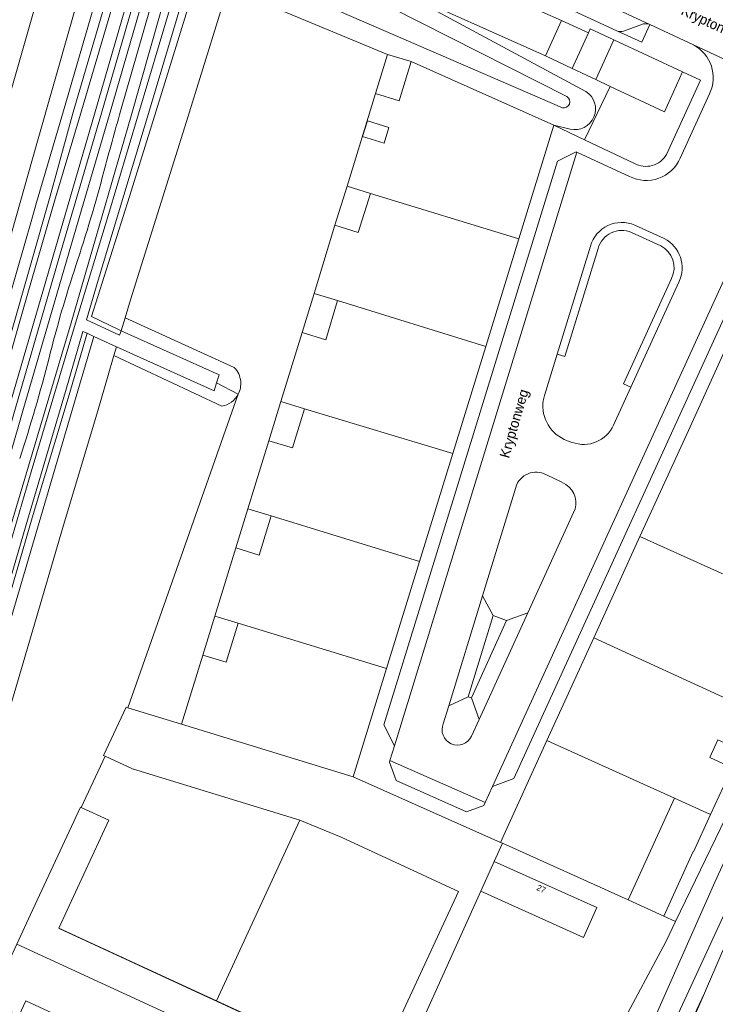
# Model space of a CAD drawing. Header units: metres. Extents: x 151448 to 154749, y 463108 to 465296.
# Tile 91 of 256: x 152163 to 152250, y 464139 to 464262. Entities that reach past the tile are written whole.
import ezdxf
from ezdxf.enums import TextEntityAlignment as Align

# ---------------------------------------------------------------- set-up
doc = ezdxf.new("R2010")
doc.units = ezdxf.units.M
for name, color, linetype, lineweight in [('B-ME-OG-BEBOUWING_HOOFDGEBOUW-G', 1, 'Continuous', 9), ('B-ME-VH-VERHARDING_BETON-G', 253, 'Continuous', 9), ('B-ME-VH-VERHARDING_KLINKERS-G', 253, 'Continuous', 9), ('B-PV-GR-BEPLANTING_CULTUUR_BODEMBEDEKKER-GV', 253, 'Continuous', 9), ('B-PV-GR-BEPLANTING_CULTUUR_BOSPLANTSOEN-GV', 253, 'Continuous', 9), ('B-PV-GR-GROENVOORZIENING-GV', 253, 'Continuous', 9), ('B-PV-GR-HAAG-GV', 253, 'Continuous', 9), ('B-PV-GR-HOUTWAL-GV', 253, 'Continuous', 9), ('B-PV-IE-TERREINAFSCHEIDING_KUNSTMATIG_HEKWERK-G', 253, 'Continuous', 9), ('B-PV-OG-BEBOUWING-GV', 1, 'Continuous', 9), ('B-PV-OG-BEBOUWING-T18', 2, 'Continuous', 9), ('B-PV-OG-TERREIN_BEGROEID-GV', 253, 'Continuous', 9), ('B-PV-OG-TERREIN_ERF-GV', 253, 'Continuous', 9), ('B-PV-OG-TERREIN_OEVER-GV', 253, 'Continuous', 9), ('B-PV-OG-TOPOGRAFIE-T18', 2, 'Continuous', 9), ('B-PV-OG-WATER-GV', 253, 'Continuous', 9), ('B-PV-VH-GESLOTENVERHARDING-GV', 253, 'Continuous', 9), ('B-PV-VH-GESLOTENVERHARDING_ASFALT-GV', 253, 'Continuous', 9), ('B-PV-VH-GESLOTENVERHARDING_KUNSTSTOF-GV', 253, 'Continuous', 9), ('B-PV-VH-ONVERHARD_BOOMSCHORS-GV', 253, 'Continuous', 9), ('B-PV-VH-ONVERHARD_ZAND-GV', 253, 'Continuous', 9), ('B-PV-VH-OPENVERHARDING_BETONSTRAATSTEEN-GV', 253, 'Continuous', 9), ('B-PV-VH-OPENVERHARDING_TEGEL-GV', 253, 'Continuous', 9)]:
    doc.layers.add(name, color=color, linetype=linetype, lineweight=lineweight)
doc.styles.add('Drong', font='txt', dxfattribs={"height": 1.8})

msp = doc.modelspace()

# ---------------------------------------------------------------- linework, layer by layer
at = {"layer": 'B-ME-OG-BEBOUWING_HOOFDGEBOUW-G'}
msp.add_line((152167.978, 464148.677), (152207.3, 464130.562), dxfattribs=at)
at = {"layer": 'B-ME-VH-VERHARDING_BETON-G'}
msp.add_lwpolyline([(152159.367, 464139.512), (152161.485, 464144.091), (152164.396, 464150.413)], dxfattribs=at)
at = {"layer": 'B-ME-VH-VERHARDING_KLINKERS-G'}
msp.add_lwpolyline([(152159.049, 464138.873), (152159.367, 464139.512), (152162.995, 464137.86), (152163.839, 464139.674), (152173.787, 464135.061), (152183.311, 464130.653), (152195.866, 464124.86), (152196.701, 464126.669), (152204.876, 464122.893), (152206.552, 464126.518), (152207.442, 464126.131), (152208.154, 464125.761), (152205.554, 464119.94), (152214.657, 464115.828), (152215.469, 464117.665), (152219.153, 464116.004), (152218.303, 464114.179), (152225.615, 464110.923), (152225.502, 464110.69), (152224.986, 464109.787)], dxfattribs=at)
at = {"layer": 'B-PV-GR-BEPLANTING_CULTUUR_BODEMBEDEKKER-GV', "flags": 128}
msp.add_lwpolyline([(152243.746, 464245.29), (152247.992, 464254.57), (152245.777, 464255.602), (152243.493, 464250.585), (152236.743, 464253.767), (152233.52, 464247.126), (152239.756, 464244.168)], dxfattribs=at)
at = {"layer": 'B-PV-GR-BEPLANTING_CULTUUR_BODEMBEDEKKER-GV'}
msp.add_lwpolyline([(152239.756, 464244.168, 0.415059), (152243.746, 464245.29)], format="xyb", dxfattribs=at)
at = {"layer": 'B-PV-GR-BEPLANTING_CULTUUR_BOSPLANTSOEN-GV', "flags": 128}
for points in [[(152228.895, 464419.358), (152227.893, 464418.815), (152226.941, 464418.188), (152226.046, 464417.482), (152225.215, 464416.703), (152224.453, 464415.855), (152223.766, 464414.945), (152223.16, 464413.98), (152222.746, 464413.322), (152206.417, 464356.756), (152198.6, 464330.431), (152175.642, 464250.679)], [(152148.533, 464154.185), (152149.117, 464156.302), (152151.05, 464162.565), (152156.613, 464181.055), (152160.066, 464192.804), (152166.712, 464214.902), (152169.493, 464224.266), (152172.126, 464233.48), (152176.983, 464250.12), (152198.363, 464325.341), (152207.313, 464356.226), (152217.052, 464389.467), (152223.906, 464412.602)], [(152193.765, 464272.949), (152209.649, 464266.101), (152228.657, 464257.578), (152230.674, 464261.997), (152223.306, 464265.282), (152222.413, 464263.319), (152218.766, 464264.98), (152219.412, 464266.399)], [(152188.285, 464213.867), (152174.819, 464220.178), (152174.015, 464217.432), (152172.892, 464213.589), (152168.434, 464198.719), (152162.581, 464178.731), (152157.479, 464161.554), (152152.464, 464144.206), (152155.944, 464142.997), (152160.173, 464141.388)], [(152164.389, 464150.44), (152170.629, 464163.836), (152170.719, 464163.794), (152173.709, 464170.212), (152173.528, 464170.296), (152176.33, 464176.312), (152176.553, 464176.243), (152190.321, 464215.364)]]:
    msp.add_lwpolyline(points, dxfattribs=at)
at = {"layer": 'B-PV-GR-BEPLANTING_CULTUUR_BOSPLANTSOEN-GV'}
for points in [[(152175.642, 464250.679, 0.0042145), (152173.566, 464243.135)], [(152173.566, 464243.135, -0.0155632), (152170.082, 464231.445)], [(152170.082, 464231.445, 0.018089), (152166.717, 464219.905)], [(152166.717, 464219.905, -0.0183929), (152163.06, 464207.35)], [(152190.321, 464215.364, -0.2317322), (152188.285, 464213.867)]]:
    msp.add_lwpolyline(points, format="xyb", dxfattribs=at)
at = {"layer": 'B-PV-GR-GROENVOORZIENING-GV', "flags": 128}
for points in [[(152140.332, 464149.632), (152140.807, 464151.216), (152142.365, 464156.412), (152141.105, 464156.767), (152142.255, 464160.699), (152151.523, 464192.373), (152152.655, 464196.36), (152155.647, 464206.895), (152158.897, 464217.691), (152161.706, 464227.234), (152164.56, 464237.194), (152165.158, 464239.281), (152168.524, 464250.732), (152174.981, 464272.944), (152176.09, 464276.76), (152173.785, 464276.76), (152165.2, 464246.652), (152158.994, 464224.831), (152154.871, 464210.335), (152142.474, 464167.132), (152142.087, 464165.761), (152140.684, 464160.786)], [(152243.472, 464234.798), (152239.812, 464236.473)], [(152239.41, 464235.557), (152243.034, 464233.899)], [(152234.265, 464233.852), (152230.114, 464220.368), (152231.07, 464220.074), (152235.222, 464233.563)], [(152244.395, 464229.788), (152238.396, 464216.644), (152239.305, 464216.229)], [(152239.305, 464216.229), (152245.301, 464229.364)]]:
    msp.add_lwpolyline(points, dxfattribs=at)
at = {"layer": 'B-PV-GR-GROENVOORZIENING-GV'}
for points in [[(152239.812, 464236.473, 0.4476129), (152234.265, 464233.852)], [(152235.222, 464233.563, -0.4464815), (152239.41, 464235.557)], [(152243.034, 464233.899, -0.404995), (152244.395, 464229.788)], [(152245.301, 464229.364, 0.4060996), (152243.472, 464234.798)]]:
    msp.add_lwpolyline(points, format="xyb", dxfattribs=at)
at = {"layer": 'B-PV-GR-HAAG-GV'}
for points in [[(152239.812, 464236.473, 0.4476129), (152234.265, 464233.852)], [(152235.222, 464233.563, -0.4464815), (152239.41, 464235.557)], [(152243.034, 464233.899, -0.404995), (152244.395, 464229.788)], [(152245.301, 464229.364, 0.4060996), (152243.472, 464234.798)]]:
    msp.add_lwpolyline(points, format="xyb", dxfattribs=at)
at = {"layer": 'B-PV-GR-HAAG-GV', "flags": 128}
for points in [[(152243.472, 464234.798), (152239.812, 464236.473)], [(152239.41, 464235.557), (152243.034, 464233.899)], [(152234.265, 464233.852), (152230.114, 464220.368), (152231.07, 464220.074), (152235.222, 464233.563)], [(152244.395, 464229.788), (152238.396, 464216.644), (152239.305, 464216.229), (152245.301, 464229.364)]]:
    msp.add_lwpolyline(points, dxfattribs=at)
at = {"layer": 'B-PV-GR-HOUTWAL-GV', "flags": 128}
for points in [[(152190.03, 464269.332), (152189.973, 464269.147), (152183.88, 464249.395), (152176.88, 464227.151), (152176.203, 464224.873), (152189.838, 464218.697)], [(152190.321, 464215.364), (152176.553, 464176.243), (152183.263, 464174.187), (152185.9, 464182.806), (152187.391, 464187.678), (152190.019, 464196.198), (152191.527, 464201.071), (152194.151, 464209.554), (152195.66, 464214.441), (152198.306, 464223.049), (152199.788, 464227.932), (152202.384, 464236.45), (152203.9, 464241.327), (152207.46, 464252.894), (152208.967, 464257.77), (152191.417, 464265.082)]]:
    msp.add_lwpolyline(points, dxfattribs=at)
at = {"layer": 'B-PV-GR-HOUTWAL-GV'}
for points in [[(152189.838, 464218.697, -0.1698188), (152190.634, 464216.978)], [(152190.634, 464216.978, -0.1456504), (152190.321, 464215.364)]]:
    msp.add_lwpolyline(points, format="xyb", dxfattribs=at)
at = {"layer": 'B-PV-IE-TERREINAFSCHEIDING_KUNSTMATIG_HEKWERK-G', "flags": 128}
for points in [[(152234.012, 464260.462), (152234.25, 464260.972), (152237.192, 464259.602)], [(152231.994, 464256.005), (152234.012, 464260.462)], [(152237.192, 464259.602), (152245.777, 464255.602)], [(152211.896, 464256.864), (152229.7, 464248.938)], [(152234.925, 464254.624), (152231.994, 464256.005)], [(152245.777, 464255.602), (152243.493, 464250.585), (152236.743, 464253.767)], [(152236.743, 464253.767), (152234.925, 464254.624)], [(152203.9, 464241.327), (152207.46, 464252.894)], [(152206.827, 464240.416), (152225.333, 464234.741)], [(152199.788, 464227.932), (152202.384, 464236.45)], [(152202.721, 464227.042), (152221.209, 464221.333)], [(152195.66, 464214.441), (152198.306, 464223.049)], [(152198.588, 464213.536), (152217.093, 464207.953)], [(152191.527, 464201.071), (152194.151, 464209.554)], [(152194.455, 464200.165), (152212.947, 464194.475)], [(152258.144, 464189.638), (152240.442, 464197.591)], [(152187.391, 464187.678), (152190.019, 464196.198)], [(152190.322, 464186.782), (152208.839, 464181.121)], [(152252.29, 464176.875), (152234.678, 464184.956)], [(152185.9, 464182.806), (152183.263, 464174.187)], [(152173.709, 464170.212), (152173.528, 464170.296), (152176.33, 464176.312), (152176.553, 464176.243), (152183.263, 464174.187)], [(152183.263, 464174.187), (152204.687, 464167.622)], [(152244.756, 464164.96), (152228.841, 464172.16)], [(152251.939, 464168.755), (152249.254, 464162.917)], [(152204.687, 464167.622), (152223.035, 464159.431)], [(152223.035, 464159.431), (152223.288, 464159.317), (152238.982, 464152.243)]]:
    msp.add_lwpolyline(points, dxfattribs=at)
at = {"layer": 'B-PV-OG-BEBOUWING-GV', "flags": 128}
for points in [[(152208.967, 464257.77), (152207.46, 464252.894), (152210.389, 464251.989), (152211.896, 464256.864)], [(152208.524, 464246.683), (152209.129, 464248.642), (152206.454, 464249.469), (152205.849, 464247.51)], [(152202.384, 464236.45), (152205.311, 464235.54), (152206.827, 464240.416), (152203.9, 464241.327)], [(152198.306, 464223.049), (152201.239, 464222.159), (152202.721, 464227.042), (152199.788, 464227.932)], [(152195.66, 464214.441), (152194.151, 464209.554), (152197.08, 464208.65), (152198.588, 464213.536)], [(152191.527, 464201.071), (152190.019, 464196.198), (152192.948, 464195.292), (152194.455, 464200.165)], [(152187.391, 464187.678), (152185.9, 464182.806), (152188.831, 464181.909), (152190.322, 464186.782)], [(152252.955, 464170.964), (152250.168, 464172.239), (152249.156, 464170.028), (152251.939, 464168.755)], [(152198.002, 464162.197), (152177.131, 464168.618), (152173.709, 464170.212), (152170.719, 464163.794), (152174.171, 464162.202), (152167.959, 464148.734), (152187.611, 464139.669)], [(152238.982, 464152.243), (152243.439, 464150.219), (152247.102, 464158.285), (152247.142, 464158.267), (152249.254, 464162.917), (152244.756, 464164.96)], [(152187.611, 464139.669), (152207.283, 464130.595), (152217.823, 464153.314), (152203.175, 464160.064), (152198.002, 464162.197)], [(152222.269, 464157.056), (152220.596, 464153.344), (152233.402, 464147.574), (152235.075, 464151.286)]]:
    msp.add_lwpolyline(points, close=True, dxfattribs=at)
at = {"layer": 'B-PV-OG-TERREIN_BEGROEID-GV', "flags": 128}
for points in [[(152143.182, 464145.985), (152147.181, 464160.4), (152162.481, 464213.477), (152168.245, 464233.306), (152173.279, 464250.453), (152200.266, 464343.647), (152211.435, 464381.271), (152223.891, 464423.476), (152223.939, 464423.641), (152225.595, 464429.61), (152226.316, 464432.222), (152225.609, 464432.35), (152225.519, 464432.366), (152223.144, 464423.788), (152223.097, 464423.627), (152210.642, 464381.423), (152199.472, 464343.798), (152172.485, 464250.603), (152161.687, 464213.626), (152146.386, 464160.546), (152145.031, 464155.662), (152144.135, 464152.435), (152142.703, 464146.47)], [(152175.642, 464250.679), (152198.6, 464330.431), (152206.417, 464356.756), (152222.746, 464413.322), (152225.52, 464422.929), (152225.565, 464423.084), (152228.055, 464431.987), (152227.639, 464431.983), (152227.302, 464432.044), (152226.582, 464429.432), (152224.926, 464423.463), (152224.878, 464423.298), (152212.422, 464381.093), (152201.253, 464343.469), (152174.266, 464250.275), (152169.232, 464233.127), (152163.468, 464213.299), (152148.168, 464160.221), (152144.046, 464145.365)], [(152198.929, 464349.985), (152169.716, 464250.56), (152166.881, 464240.094), (152154.303, 464196.139), (152149.01, 464177.294), (152142.853, 464156.275), (152143.908, 464155.978), (152146.979, 464166.743), (152150.078, 464177.954), (152153.324, 464189.554), (152157.212, 464203.598), (152160.721, 464216.152), (152164.173, 464228.259), (152167.391, 464239.441), (152170.757, 464250.744), (152203.967, 464363.229)], [(152203.967, 464363.229), (152170.757, 464250.744), (152167.391, 464239.441), (152164.173, 464228.259), (152160.721, 464216.152), (152157.212, 464203.598), (152153.324, 464189.554), (152150.078, 464177.954), (152146.979, 464166.743), (152143.908, 464155.978), (152145.031, 464155.662), (152146.386, 464160.546), (152161.687, 464213.626), (152172.485, 464250.603), (152199.472, 464343.798)], [(152228.657, 464257.578), (152209.649, 464266.101), (152233.708, 464253.141)], [(152231.74, 464248.442), (152229.7, 464248.938), (152233.52, 464247.126), (152236.743, 464253.767), (152234.925, 464254.624), (152231.994, 464256.005), (152228.657, 464257.578)], [(152243.034, 464233.899), (152239.41, 464235.557)], [(152235.222, 464233.563), (152231.07, 464220.074), (152230.114, 464220.368), (152228.525, 464215.205), (152228.376, 464214.549)], [(152237.151, 464211.508), (152239.305, 464216.229), (152238.396, 464216.644), (152244.395, 464229.788)], [(152255.077, 464175.599), (152252.955, 464170.964), (152251.939, 464168.755), (152249.254, 464162.917), (152247.142, 464158.267), (152247.102, 464158.285), (152243.439, 464150.219), (152244.88, 464149.565), (152255.431, 464171.419), (152267.038, 464196.832), (152275.8, 464215.826), (152279.383, 464224.277)], [(152231.389, 464209.559), (152231.993, 464209.356)], [(152231.222, 464204.081), (152230.599, 464204.443), (152228.772, 464205.311)], [(152224.962, 464203.735), (152220.818, 464190.197), (152222.131, 464187.739), (152223.818, 464187.107), (152226.462, 464188.087), (152232.17, 464200.582)], [(152219.034, 464177.608), (152216.601, 464176.453), (152215.906, 464174.247)], [(152219.425, 464172.687), (152220.381, 464174.778), (152219.416, 464177.464), (152219.034, 464177.608)]]:
    msp.add_lwpolyline(points, dxfattribs=at)
at = {"layer": 'B-PV-OG-TERREIN_BEGROEID-GV'}
for points in [[(152233.708, 464253.141, -0.8461224), (152231.74, 464248.442)], [(152173.566, 464243.135, -0.0042145), (152175.642, 464250.679)], [(152170.082, 464231.445, 0.0155632), (152173.566, 464243.135)], [(152239.41, 464235.557, 0.4464815), (152235.222, 464233.563)], [(152244.395, 464229.788, 0.404995), (152243.034, 464233.899)], [(152166.717, 464219.905, -0.018089), (152170.082, 464231.445)], [(152163.06, 464207.35, 0.0183929), (152166.717, 464219.905)], [(152228.376, 464214.549, 0.3535549), (152231.389, 464209.559)], [(152231.993, 464209.356, 0.3950947), (152237.151, 464211.508)], [(152228.772, 464205.311, 0.484552), (152224.962, 464203.735)], [(152232.17, 464200.582, 0.3754632), (152231.222, 464204.081)], [(152215.906, 464174.247, 0.9780277), (152219.425, 464172.687)]]:
    msp.add_lwpolyline(points, format="xyb", dxfattribs=at)
at = {"layer": 'B-PV-OG-TERREIN_BEGROEID-GV', "flags": 128}
msp.add_lwpolyline([(152172.329, 464222.577), (152169.257, 464212.265), (152161.063, 464184.323), (152157.022, 464170.873), (152151.316, 464151.4), (152150.873, 464144.758), (152152.464, 464144.206), (152157.479, 464161.554), (152162.581, 464178.731), (152168.434, 464198.719), (152172.892, 464213.589), (152174.015, 464217.432), (152174.819, 464220.178), (152175.145, 464221.29)], close=True, dxfattribs=at)
at = {"layer": 'B-PV-OG-TERREIN_ERF-GV', "flags": 128}
for points in [[(152221.209, 464221.333), (152225.333, 464234.741), (152229.7, 464248.938), (152211.896, 464256.864), (152210.389, 464251.989), (152207.46, 464252.894), (152203.9, 464241.327), (152206.827, 464240.416), (152205.311, 464235.54), (152202.384, 464236.45), (152199.788, 464227.932), (152202.721, 464227.042), (152201.239, 464222.159), (152198.306, 464223.049), (152195.66, 464214.441), (152198.588, 464213.536), (152197.08, 464208.65), (152194.151, 464209.554), (152191.527, 464201.071), (152194.455, 464200.165), (152192.948, 464195.292), (152190.019, 464196.198), (152187.391, 464187.678), (152190.322, 464186.782), (152188.831, 464181.909), (152185.9, 464182.806), (152183.263, 464174.187), (152204.687, 464167.622), (152208.839, 464181.121), (152212.947, 464194.475), (152217.093, 464207.953)], [(152208.524, 464246.683), (152205.849, 464247.51), (152206.454, 464249.469), (152209.129, 464248.642)]]:
    msp.add_lwpolyline(points, close=True, dxfattribs=at)
for points in [[(152385.514, 464190.028), (152318.325, 464221.277), (152318.05, 464221.405), (152317.693, 464221.571), (152309.158, 464225.517), (152301.397, 464229.104), (152298.813, 464230.299), (152298.781, 464230.315), (152297.58, 464230.903), (152291.295, 464233.825), (152286.53, 464223.735), (152285.325, 464223.954), (152283.434, 464217.806), (152281.622, 464213.707), (152263.182, 464173.281), (152250.683, 464145.654), (152248.493, 464140.633), (152242.086, 464125.942)], [(152251.034, 464220.811), (152246.281, 464210.391), (152240.442, 464197.591), (152234.678, 464184.956), (152228.841, 464172.16), (152223.035, 464159.431), (152223.288, 464159.317), (152238.982, 464152.243), (152244.756, 464164.96), (152249.254, 464162.917), (152251.939, 464168.755), (152249.156, 464170.028), (152250.168, 464172.239)], [(152208.756, 464127.074), (152220.596, 464153.344), (152222.269, 464157.056), (152223.288, 464159.317), (152223.035, 464159.431), (152204.687, 464167.622), (152183.263, 464174.187), (152176.553, 464176.243), (152176.33, 464176.312), (152173.528, 464170.296), (152173.709, 464170.212), (152177.131, 464168.618), (152198.002, 464162.197), (152203.175, 464160.064), (152217.823, 464153.314), (152207.283, 464130.595), (152187.611, 464139.669), (152167.959, 464148.734), (152174.171, 464162.202), (152170.719, 464163.794), (152170.629, 464163.836), (152164.389, 464150.44)], [(152243.439, 464150.219), (152238.982, 464152.243), (152223.288, 464159.317), (152222.269, 464157.056), (152235.075, 464151.286), (152233.402, 464147.574), (152220.596, 464153.344), (152208.756, 464127.074)], [(152228.358, 464118.37), (152232.293, 464125.742), (152243.662, 464147.041), (152244.88, 464149.565), (152243.439, 464150.219)], [(152162.709, 464146.75), (152197.537, 464130.686), (152198.462, 464132.709), (152201.423, 464131.356), (152200.494, 464129.322), (152206.566, 464126.521)], [(152206.566, 464126.521), (152200.494, 464129.322), (152200.065, 464128.384), (152197.103, 464129.737), (152197.537, 464130.686), (152162.709, 464146.75)]]:
    msp.add_lwpolyline(points, dxfattribs=at)
at = {"layer": 'B-PV-OG-TERREIN_OEVER-GV', "flags": 128}
for points in [[(152226.495, 464412.499), (152222.298, 464397.802), (152212.486, 464361.971), (152208.085, 464346.707), (152198.425, 464315.074), (152179.273, 464250.817), (152172.831, 464229.583), (152171.397, 464224.663), (152175.516, 464222.731), (152175.73, 464223.283), (152175.388, 464223.447), (152172.02, 464225.053), (152176.767, 464240.055), (152180.107, 464250.732), (152186.176, 464270.408), (152207.736, 464340.307), (152213.835, 464360.313), (152214.294, 464361.882), (152214.347, 464362.064), (152229.668, 464414.422)], [(152223.906, 464412.602), (152217.052, 464389.467), (152207.313, 464356.226), (152198.363, 464325.341), (152176.983, 464250.12), (152172.126, 464233.48), (152169.493, 464224.266), (152166.712, 464214.902), (152160.066, 464192.804), (152156.613, 464181.055), (152151.05, 464162.565), (152149.117, 464156.302), (152148.533, 464154.185)], [(152149.07, 464153.979), (152150.503, 464158.87), (152153.55, 464168.741), (152156.564, 464179.059), (152160.692, 464192.688), (152164.497, 464205.69), (152170.146, 464224.627), (152174.012, 464237.361), (152198.517, 464319.598), (152210.042, 464357.73), (152218.4, 464387.898), (152225.043, 464411.597)], [(152233.708, 464253.141), (152209.649, 464266.101), (152193.765, 464272.949)], [(152191.781, 464268.031), (152191.385, 464268.947), (152191.441, 464269.632), (152191.866, 464270.504), (152192.991, 464271.118), (152193.831, 464271.208), (152194.804, 464271.043), (152231.317, 464252.499)], [(152230.774, 464251.119), (152191.781, 464268.031)], [(152191.417, 464265.082), (152208.967, 464257.77), (152211.896, 464256.864), (152229.7, 464248.938), (152231.74, 464248.442)], [(152239.422, 464121.769), (152242.898, 464128.691), (152248.493, 464140.633), (152250.683, 464145.654), (152263.182, 464173.281), (152281.622, 464213.707), (152283.434, 464217.806), (152285.325, 464223.954), (152285.823, 464225.572)], [(152189.838, 464218.697), (152176.203, 464224.873), (152175.73, 464223.283), (152187.952, 464217.786)], [(152279.383, 464224.277), (152275.8, 464215.826), (152267.038, 464196.832), (152255.431, 464171.419), (152244.88, 464149.565), (152243.662, 464147.041), (152232.293, 464125.742)], [(152232.293, 464125.742), (152236.362, 464124.922), (152238.138, 464128.191), (152249.79, 464154.459), (152266.662, 464191.288), (152274.114, 464206.023), (152280.778, 464221.21), (152281.829, 464224.176)], [(152283.811, 464224.486), (152283.406, 464223.096), (152275.879, 464205.752), (152271.993, 464196.04), (152239.996, 464126.686), (152239.364, 464125.22)], [(152151.007, 464153.572), (152153.611, 464162.578), (152158.704, 464179.725), (152164.616, 464199.914), (152169.095, 464214.855), (152171.465, 464222.966), (152170.942, 464223.202), (152168.793, 464215.717), (152163.816, 464198.957), (152158.11, 464179.514), (152150.381, 464153.629)], [(152151.969, 464142.481), (152152.464, 464144.206), (152150.873, 464144.758), (152151.316, 464151.4), (152157.022, 464170.873), (152161.063, 464184.323), (152169.257, 464212.265), (152172.329, 464222.577), (152171.465, 464222.966), (152169.095, 464214.855), (152164.616, 464199.914), (152158.704, 464179.725), (152153.611, 464162.578), (152151.007, 464153.572)], [(152187.311, 464215.777), (152175.145, 464221.29), (152174.819, 464220.178), (152188.285, 464213.867)], [(152187.952, 464217.786), (152187.631, 464216.781), (152190.321, 464215.364)], [(152190.321, 464215.364), (152187.631, 464216.781), (152187.311, 464215.777)], [(152242.086, 464125.942), (152248.493, 464140.633), (152242.898, 464128.691), (152239.422, 464121.769), (152240.165, 464121.275), (152310.427, 464080.1), (152347.221, 464058.596)]]:
    msp.add_lwpolyline(points, dxfattribs=at)
msp.add_lwpolyline([(152189.973, 464269.147), (152189.189, 464269.034), (152186.832, 464269.673), (152186.176, 464270.408), (152180.107, 464250.732), (152176.767, 464240.055), (152172.02, 464225.053), (152175.388, 464223.447), (152175.73, 464223.283), (152176.203, 464224.873), (152176.88, 464227.151), (152183.88, 464249.395)], close=True, dxfattribs=at)
at = {"layer": 'B-PV-OG-TERREIN_OEVER-GV'}
for points in [[(152231.317, 464252.499, -0.8616323), (152230.774, 464251.119)], [(152231.74, 464248.442, 0.8461224), (152233.708, 464253.141)], [(152190.634, 464216.978, 0.1698188), (152189.838, 464218.697)], [(152190.321, 464215.364, 0.1456504), (152190.634, 464216.978)], [(152188.285, 464213.867, 0.2317322), (152190.321, 464215.364)]]:
    msp.add_lwpolyline(points, format="xyb", dxfattribs=at)
at = {"layer": 'B-PV-OG-WATER-GV', "flags": 128}
for points in [[(152150.381, 464153.629), (152158.11, 464179.514), (152163.816, 464198.957), (152168.793, 464215.717), (152170.942, 464223.202), (152171.465, 464222.966), (152172.329, 464222.577), (152175.145, 464221.29), (152187.311, 464215.777), (152187.631, 464216.781), (152187.952, 464217.786), (152175.73, 464223.283), (152175.516, 464222.731), (152171.397, 464224.663), (152172.831, 464229.583), (152179.273, 464250.817), (152198.425, 464315.074), (152208.085, 464346.707), (152212.486, 464361.971), (152222.298, 464397.802), (152226.495, 464412.499)], [(152225.043, 464411.597), (152218.4, 464387.898), (152210.042, 464357.73), (152198.517, 464319.598), (152174.012, 464237.361), (152170.146, 464224.627), (152164.497, 464205.69), (152160.692, 464192.688), (152156.564, 464179.059), (152153.55, 464168.741), (152150.503, 464158.87), (152149.07, 464153.979)], [(152174.981, 464272.944), (152168.524, 464250.732), (152165.158, 464239.281), (152164.56, 464237.194), (152161.706, 464227.234), (152158.897, 464217.691), (152155.647, 464206.895), (152152.655, 464196.36), (152151.523, 464192.373), (152142.255, 464160.699), (152141.105, 464156.767), (152142.365, 464156.412), (152142.853, 464156.275), (152149.01, 464177.294), (152154.303, 464196.139), (152166.881, 464240.094), (152169.716, 464250.56), (152198.929, 464349.985)], [(152194.804, 464271.043), (152193.831, 464271.208), (152192.991, 464271.118), (152191.866, 464270.504), (152191.441, 464269.632), (152191.385, 464268.947), (152191.781, 464268.031), (152230.774, 464251.119)], [(152231.317, 464252.499), (152194.804, 464271.043)], [(152281.829, 464224.176), (152280.778, 464221.21), (152274.114, 464206.023), (152266.662, 464191.288), (152249.79, 464154.459), (152238.138, 464128.191), (152236.362, 464124.922), (152235.719, 464123.2), (152235.388, 464121.765), (152235.413, 464120.176), (152235.849, 464118.794), (152236.856, 464117.247)], [(152239.364, 464125.22), (152239.996, 464126.686), (152271.993, 464196.04), (152275.879, 464205.752), (152283.406, 464223.096), (152283.811, 464224.486)]]:
    msp.add_lwpolyline(points, dxfattribs=at)
at = {"layer": 'B-PV-OG-WATER-GV'}
msp.add_lwpolyline([(152230.774, 464251.119, 0.8616323), (152231.317, 464252.499)], format="xyb", dxfattribs=at)
at = {"layer": 'B-PV-VH-GESLOTENVERHARDING-GV', "flags": 128}
msp.add_lwpolyline([(152162.348, 464266.227), (152156.492, 464245.752), (152149.526, 464220.903), (152144.043, 464201.249), (152141.769, 464193.462), (152142.336, 464193.546), (152145.032, 464193.866), (152145.956, 464197.219), (152152.544, 464220.159), (152153.875, 464224.831), (152161.237, 464250.676), (152168.678, 464276.76)], dxfattribs=at)
at = {"layer": 'B-PV-VH-GESLOTENVERHARDING_ASFALT-GV', "flags": 128}
for points in [[(152168.678, 464276.76), (152161.237, 464250.676), (152153.875, 464224.831), (152152.544, 464220.159), (152145.956, 464197.219), (152145.032, 464193.866), (152145.374, 464193.768), (152143.401, 464186.903), (152142.248, 464182.858), (152138.631, 464170.17), (152137.715, 464166.99), (152142.087, 464165.761), (152142.474, 464167.132), (152154.871, 464210.335), (152158.994, 464224.831), (152165.2, 464246.652), (152173.785, 464276.76)], [(152221.41, 464270.92), (152222.539, 464270.399), (152224.41, 464269.536), (152241.678, 464261.497), (152241.684, 464261.494), (152247.128, 464258.953), (152260.452, 464252.728), (152261.335, 464252.362), (152261.382, 464252.34), (152261.404, 464252.33), (152268.672, 464248.969), (152281.019, 464243.218), (152281.036, 464243.21), (152281.066, 464243.196), (152297.124, 464235.735), (152297.142, 464235.729), (152297.158, 464235.724)]]:
    msp.add_lwpolyline(points, dxfattribs=at)
at = {"layer": 'B-PV-VH-GESLOTENVERHARDING_KUNSTSTOF-GV', "flags": 128}
msp.add_lwpolyline([(152237.192, 464259.602), (152234.25, 464260.972), (152234.012, 464260.462), (152231.994, 464256.005), (152234.925, 464254.624)], close=True, dxfattribs=at)
at = {"layer": 'B-PV-VH-ONVERHARD_BOOMSCHORS-GV', "flags": 128}
msp.add_lwpolyline([(152245.777, 464255.602), (152237.192, 464259.602), (152234.925, 464254.624), (152236.743, 464253.767), (152243.493, 464250.585)], close=True, dxfattribs=at)
at = {"layer": 'B-PV-VH-ONVERHARD_ZAND-GV', "flags": 128}
msp.add_lwpolyline([(152144.046, 464145.365), (152148.168, 464160.221), (152163.468, 464213.299), (152169.232, 464233.127), (152174.266, 464250.275), (152201.253, 464343.469), (152212.422, 464381.093), (152224.878, 464423.298), (152224.926, 464423.463), (152226.582, 464429.432), (152227.302, 464432.044), (152226.316, 464432.222), (152225.595, 464429.61), (152223.939, 464423.641), (152223.891, 464423.476), (152211.435, 464381.271), (152200.266, 464343.647), (152173.279, 464250.453), (152168.245, 464233.306), (152162.481, 464213.477), (152147.181, 464160.4), (152143.182, 464145.985)], dxfattribs=at)
at = {"layer": 'B-PV-VH-OPENVERHARDING_BETONSTRAATSTEEN-GV', "flags": 128}
for points in [[(152241.678, 464261.497), (152224.41, 464269.536), (152225.602, 464266.269), (152237.647, 464260.684)], [(152237.647, 464260.684), (152240.666, 464259.284), (152241.684, 464261.494), (152241.678, 464261.497)], [(152238.397, 464260.676), (152240.912, 464261.562)], [(152240.912, 464261.562), (152238.397, 464260.676)], [(152260.452, 464252.728), (152247.128, 464258.953)], [(152249.133, 464252.852), (152245.458, 464244.81)], [(152239.135, 464242.544), (152232.585, 464245.569), (152209.804, 464171.472), (152209.253, 464169.664), (152221.143, 464164.403), (152222.068, 464166.417), (152253.776, 464235.879), (152252.758, 464236.336)], [(152239.812, 464236.473), (152243.472, 464234.798)], [(152228.376, 464214.549), (152228.525, 464215.205), (152230.114, 464220.368), (152234.265, 464233.852)], [(152245.301, 464229.364), (152239.305, 464216.229), (152237.151, 464211.508)], [(152231.993, 464209.356), (152231.389, 464209.559)], [(152228.772, 464205.311), (152230.599, 464204.443), (152231.222, 464204.081)], [(152215.906, 464174.247), (152216.601, 464176.453), (152220.818, 464190.197), (152224.962, 464203.735)], [(152232.17, 464200.582), (152226.462, 464188.087), (152220.381, 464174.778), (152219.425, 464172.687)]]:
    msp.add_lwpolyline(points, dxfattribs=at)
at = {"layer": 'B-PV-VH-OPENVERHARDING_BETONSTRAATSTEEN-GV'}
for points in [[(152240.912, 464261.562, -0.1760807), (152241.678, 464261.497)], [(152241.678, 464261.497, 0.1760807), (152240.912, 464261.562)], [(152237.647, 464260.684, 0.1920067), (152238.397, 464260.676)], [(152238.397, 464260.676, -0.1920067), (152237.647, 464260.684)], [(152247.128, 464258.953, -0.4039794), (152249.133, 464252.852)], [(152245.458, 464244.81, -0.4336719), (152239.135, 464242.544)], [(152234.265, 464233.852, -0.4476129), (152239.812, 464236.473)], [(152243.472, 464234.798, -0.4060996), (152245.301, 464229.364)], [(152231.389, 464209.559, -0.3535549), (152228.376, 464214.549)], [(152237.151, 464211.508, -0.3950947), (152231.993, 464209.356)], [(152224.962, 464203.735, -0.484552), (152228.772, 464205.311)], [(152231.222, 464204.081, -0.3754632), (152232.17, 464200.582)], [(152219.425, 464172.687, -0.9780277), (152215.906, 464174.247)]]:
    msp.add_lwpolyline(points, format="xyb", dxfattribs=at)
at = {"layer": 'B-PV-VH-OPENVERHARDING_BETONSTRAATSTEEN-GV', "flags": 128}
for points in [[(152232.585, 464245.569), (152232.501, 464245.608), (152230.147, 464244.455), (152208.495, 464174.093), (152209.804, 464171.472)], [(152222.068, 464166.417), (152224.725, 464167.399), (152254.887, 464233.46), (152253.938, 464235.806), (152253.776, 464235.879)], [(152216.601, 464176.453), (152219.034, 464177.608), (152222.131, 464187.739), (152220.818, 464190.197)], [(152219.416, 464177.464), (152223.818, 464187.107), (152222.131, 464187.739), (152219.034, 464177.608)], [(152223.818, 464187.107), (152219.416, 464177.464), (152220.381, 464174.778), (152226.462, 464188.087)], [(152209.253, 464169.664), (152209.186, 464169.444), (152210.038, 464167.145), (152218.814, 464163.249), (152220.98, 464164.046), (152221.143, 464164.403)]]:
    msp.add_lwpolyline(points, close=True, dxfattribs=at)
at = {"layer": 'B-PV-VH-OPENVERHARDING_TEGEL-GV', "flags": 128}
for points in [[(152224.41, 464269.536), (152222.539, 464270.399), (152221.645, 464268.365), (152221.514, 464268.158), (152224.083, 464266.988), (152223.306, 464265.282), (152230.674, 464261.997), (152234.012, 464260.462), (152234.25, 464260.972), (152237.192, 464259.602), (152245.777, 464255.602), (152247.992, 464254.57), (152243.746, 464245.29)], [(152247.128, 464258.953), (152241.684, 464261.494), (152240.666, 464259.284), (152237.647, 464260.684), (152225.602, 464266.269), (152224.41, 464269.536)], [(152245.458, 464244.81), (152249.133, 464252.852)], [(152239.756, 464244.168), (152233.52, 464247.126), (152229.7, 464248.938), (152225.333, 464234.741), (152221.209, 464221.333), (152217.093, 464207.953), (152212.947, 464194.475), (152208.839, 464181.121), (152204.687, 464167.622), (152223.035, 464159.431), (152228.841, 464172.16), (152234.678, 464184.956), (152240.442, 464197.591), (152246.281, 464210.391), (152251.034, 464220.811), (152257.938, 464235.945), (152257.597, 464236.098), (152253.261, 464238.041)], [(152252.758, 464236.336), (152253.776, 464235.879), (152253.938, 464235.806), (152254.887, 464233.46), (152224.725, 464167.399), (152222.068, 464166.417), (152221.143, 464164.403), (152220.98, 464164.046), (152218.814, 464163.249), (152210.038, 464167.145), (152209.186, 464169.444), (152209.253, 464169.664), (152209.804, 464171.472), (152208.495, 464174.093), (152230.147, 464244.455), (152232.501, 464245.608), (152232.585, 464245.569), (152239.135, 464242.544)]]:
    msp.add_lwpolyline(points, dxfattribs=at)
msp.add_lwpolyline([(152228.657, 464257.578), (152231.994, 464256.005), (152234.012, 464260.462), (152230.674, 464261.997)], close=True, dxfattribs=at)
at = {"layer": 'B-PV-VH-OPENVERHARDING_TEGEL-GV'}
for points in [[(152249.133, 464252.852, 0.4039794), (152247.128, 464258.953)], [(152243.746, 464245.29, -0.415059), (152239.756, 464244.168)], [(152239.135, 464242.544, 0.4336719), (152245.458, 464244.81)]]:
    msp.add_lwpolyline(points, format="xyb", dxfattribs=at)

# ---------------------------------------------------------------- texts
at = {"layer": 'B-PV-OG-BEBOUWING-T18', "style": 'Drong'}
msp.add_text('27', height=0.75, rotation=335.7, dxfattribs=at).set_placement((152228.139, 464153.633), align=Align.MIDDLE)
at = {"layer": 'B-PV-OG-TOPOGRAFIE-T18', "style": 'Drong'}
for rotation, p in [(335.1, (152249.653, 464261.343)), (73.8, (152224.917, 464211.647))]:
    msp.add_text('Kryptonweg', height=1.25, rotation=rotation, dxfattribs=at).set_placement(p, align=Align.MIDDLE)

doc.saveas('drawing.dxf')
